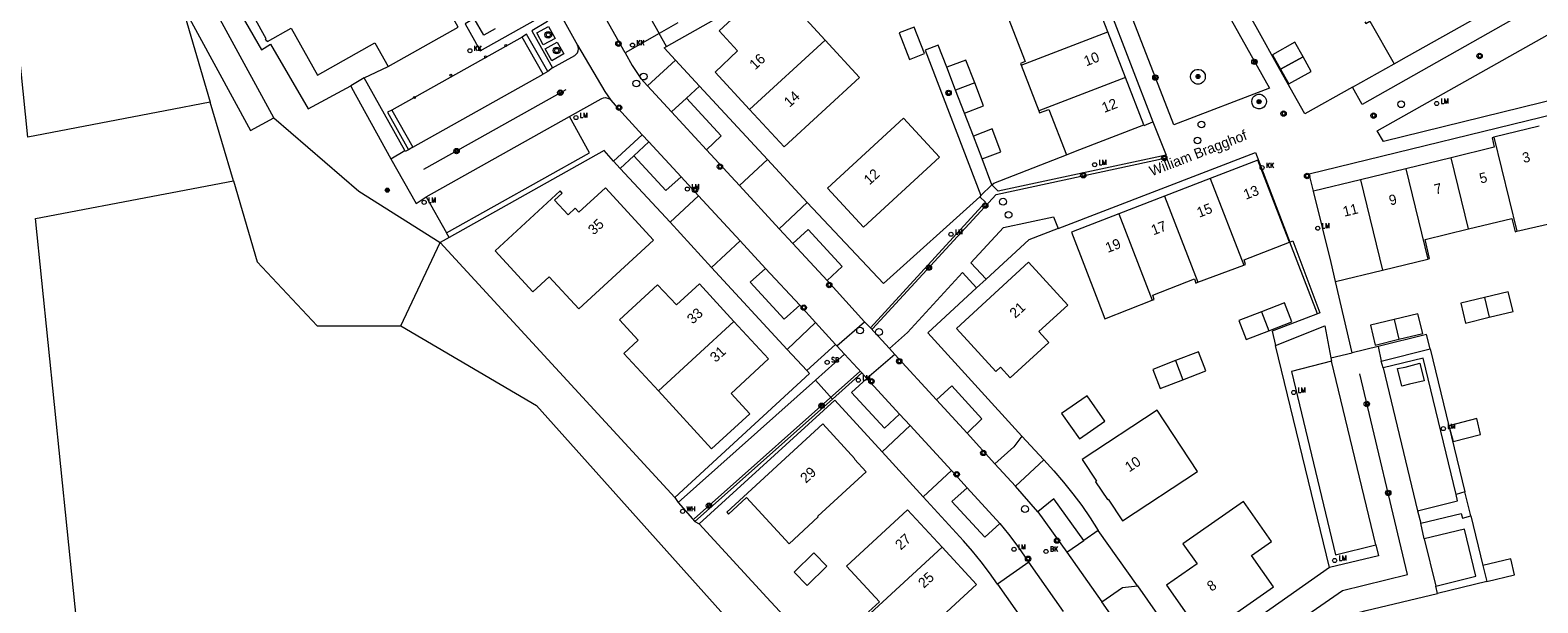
# Model space of a CAD drawing. Header units: metres. Extents: x 138165 to 154469, y 480134 to 494189.
# Tile 221 of 256: x 147555 to 147740, y 485209 to 485279. Entities that reach past the tile are written whole.
import ezdxf

# ---------------------------------------------------------------- set-up
doc = ezdxf.new("R2010")
doc.units = ezdxf.units.M
doc.header["$LTSCALE"] = 0.001
doc.header["$MEASUREMENT"] = 0
for name, color, linetype, lineweight in [('Level 5', 7, 'Continuous', 0), ('TOP-L-topo objecten punt', 7, 'Continuous', 0), ('TOP-L-topo objecten vlak', 7, 'Continuous', 0), ('TOP-L-verharding molgoot', 7, 'Continuous', 0), ('TOP-T-topo huisnummering naamgeving', 7, 'Continuous', 0)]:
    doc.layers.add(name, color=color, linetype=linetype, lineweight=lineweight)
doc.styles.add('Style-INTL_ISO', font='INTL_ISO.shx')
doc.styles.add('Style-STANDARD', font='STANDARD.shx')

# ---------------------------------------------------------------- blocks, each defined once
blk = doc.blocks.new('24')
at = {"layer": 'TOP-L-topo objecten punt', "color": 7, "linetype": 'Continuous', "lineweight": 0}
for radius in [0.025, 0.0182, 0.0115, 0.005]:
    blk.add_circle((0, 0), radius, dxfattribs=at)
blk = doc.blocks.new('39')
at = {"layer": 'TOP-L-topo objecten punt', "color": 7, "linetype": 'Continuous', "lineweight": 0}
for p, q in [((0.0175, 0.0175), (-0.0175, 0.0175)), ((-0.0175, 0.0175), (-0.0175, -0.0175)), ((0.0175, 0.0175), (0.0175, -0.0175)), ((0.0175, -0.0175), (-0.0175, -0.0175))]:
    blk.add_line(p, q, dxfattribs=at)
blk.add_circle((0, 0), 0.0332, dxfattribs=at)
blk = doc.blocks.new('*U13')
at = {"layer": 'Level 5', "color": 7, "linetype": 'Continuous', "lineweight": 0}
blk.add_circle((0, 0), 0.0415, dxfattribs=at)
blk = doc.blocks.new('150')
at = {"layer": 'Level 5', "color": 7, "linetype": 'Continuous', "lineweight": 0}
blk.add_blockref('*U13', (0, 0), dxfattribs=at)
blk = doc.blocks.new('72')
at = {"layer": 'TOP-L-topo objecten punt', "color": 7, "linetype": 'Continuous', "lineweight": 0}
blk.add_circle((0, 0), 0.025, dxfattribs=at)
at = {"layer": 'TOP-L-topo objecten punt', "color": 7, "linetype": 'Continuous', "lineweight": 0, "style": 'Style-STANDARD'}
blk.add_text('BK', height=0.06, dxfattribs=at).set_placement((0.0483, 0))
blk = doc.blocks.new('10')
at = {"layer": 'TOP-L-topo objecten punt', "linetype": 'Continuous', "lineweight": 0}
blk.add_circle((0, 0), 0.0125, dxfattribs=at)
blk = doc.blocks.new('16')
at = {"layer": 'TOP-L-topo objecten punt', "color": 7, "linetype": 'Continuous', "lineweight": 0}
blk.add_circle((0, 0), 0.025, dxfattribs=at)
at = {"layer": 'TOP-L-topo objecten punt', "color": 7, "linetype": 'Continuous', "lineweight": 0, "style": 'Style-STANDARD'}
blk.add_text('LM', height=0.06, dxfattribs=at).set_placement((0.0483, 0))
blk = doc.blocks.new('119')
at = {"layer": 'TOP-L-topo objecten punt', "color": 7, "linetype": 'Continuous', "lineweight": 0}
blk.add_circle((0, 0), 0.025, dxfattribs=at)
at = {"layer": 'TOP-L-topo objecten punt', "color": 7, "linetype": 'Continuous', "lineweight": 0, "style": 'Style-STANDARD'}
blk.add_text('KK', height=0.06, dxfattribs=at).set_placement((0.0483, 0))
blk = doc.blocks.new('302')
at = {"layer": 'TOP-L-topo objecten punt', "color": 7, "linetype": 'Continuous', "lineweight": 0}
blk.add_circle((0, 0), 0.025, dxfattribs=at)
at = {"layer": 'TOP-L-topo objecten punt', "color": 7, "linetype": 'Continuous', "lineweight": 0, "style": 'Style-STANDARD'}
blk.add_text('WH', height=0.06, dxfattribs=at).set_placement((0.0483, 0))
blk = doc.blocks.new('175')
at = {"layer": 'TOP-L-topo objecten punt', "color": 7, "linetype": 'Continuous', "lineweight": 0}
blk.add_circle((0, 0), 0.025, dxfattribs=at)
at = {"layer": 'TOP-L-topo objecten punt', "color": 7, "linetype": 'Continuous', "lineweight": 0, "style": 'Style-STANDARD'}
blk.add_text('SB', height=0.06, dxfattribs=at).set_placement((0.0483, 0))
blk = doc.blocks.new('27')
at = {"layer": 'TOP-L-topo objecten punt', "color": 7, "linetype": 'Continuous', "lineweight": 0}
for radius in [0.0415, 0.025]:
    blk.add_circle((0, 0), radius, dxfattribs=at)

msp = doc.modelspace()

# ---------------------------------------------------------------- linework, layer by layer
at = {"layer": 'TOP-L-topo objecten vlak', "flags": 128}
for points in [[(147599.35, 485274.98), (147607.94, 485279.79), (147604.37, 485286.16), (147602.8, 485285.28), (147599.91, 485290.42), (147600.53, 485290.77), (147600.3, 485291.18), (147600.21, 485291.12), (147599.34, 485292.67), (147599.44, 485292.72), (147599.21, 485293.13), (147599.11, 485293.07), (147598.19, 485294.73), (147598.28, 485294.78), (147598.05, 485295.19), (147597.96, 485295.14), (147597.09, 485296.68), (147597.19, 485296.73), (147596.96, 485297.14), (147596.34, 485296.79), (147593.46, 485301.94), (147593.98, 485302.23), (147590.5, 485308.44)], [(147585.37, 485268.69), (147568.08, 485300.4), (147567.93, 485301.43)], [(147578.35, 485301.85), (147578.42, 485301.31), (147571.11, 485297.56), (147579.2, 485283.46), (147579.94, 485283.83), (147583.84, 485277), (147584.95, 485277.7), (147589.55, 485269.76), (147594.78, 485272.59)], [(147681, 485296.24), (147682.12, 485296.67), (147693.08, 485268.17)], [(147613.89, 485293.22), (147622.56, 485277.59)], [(147628.39, 485276.63), (147619.08, 485293.22)], [(147717.52, 485272.42), (147711.7, 485269.16), (147708.65, 485274.6), (147705.72, 485279.83), (147702.78, 485285.06), (147699.68, 485290.53)], [(147633.46, 485277.42), (147652.48, 485288.15)], [(147577.57, 485270.6), (147572.02, 485269.54), (147555.2, 485266.32), (147553.16, 485286.51)], [(147628.67, 485286.02), (147632.56, 485279.01)], [(147652.92, 485278.18), (147648.71, 485282.76), (147646.83, 485281.16), (147644.56, 485283.62), (147639.92, 485279.34), (147642.17, 485276.87), (147639.42, 485274.29), (147643.65, 485269.69)], [(147687.56, 485279.22), (147685.4, 485284.82)], [(147574, 485282.72), (147577.57, 485270.6)], [(147574, 485282.72), (147582.48, 485267.12), (147585.37, 485268.69)], [(147739.48, 485282.03), (147718.73, 485270.32), (147717.52, 485272.42)], [(147582.91, 485281.04), (147584.38, 485278.42), (147584.28, 485278.36), (147584.44, 485278.09), (147584.53, 485278.15), (147584.59, 485278.05), (147587.46, 485279.66), (147590.69, 485273.91), (147597.74, 485277.86), (147599.35, 485274.98)], [(147612.49, 485279.59), (147611.08, 485278.79), (147609.92, 485280.85), (147608.8, 485280.21), (147609.93, 485278.14), (147610.64, 485276.87), (147618.44, 485281.27), (147618.88, 485280.47), (147616.95, 485279.36), (147619.52, 485274.81)], [(147617.57, 485279.09), (147619.03, 485279.88), (147619.83, 485278.4), (147618.36, 485277.62), (147617.57, 485279.09)], [(147634.88, 485280.34), (147632.56, 485279.01)], [(147675.34, 485280.94), (147677.42, 485275.57), (147676.87, 485275.34), (147676.95, 485275.13)], [(147719.05, 485280.43), (147719.17, 485280.23), (147719.67, 485280.51), (147722.62, 485275.29)], [(147722.62, 485275.29), (147724.17, 485276.15), (147733.06, 485281.13)], [(147615.8, 485278.58), (147599.81, 485269.63)], [(147618.92, 485274.35), (147616.32, 485278.93), (147615.8, 485278.58)], [(147618.37, 485274.04), (147615.8, 485278.58)], [(147632.56, 485279.01), (147628.39, 485276.63)], [(147633.46, 485277.42), (147632.56, 485279.01)], [(147643.65, 485269.69), (147647.88, 485265.1), (147657.14, 485273.6), (147652.92, 485278.18)], [(147643.65, 485269.69), (147652.92, 485278.18)], [(147663.25, 485275.84), (147665.1, 485276.55), (147663.84, 485279.81), (147661.99, 485279.09), (147663.25, 485275.84)], [(147676.95, 485275.13), (147687.56, 485279.22)], [(147689.72, 485273.62), (147687.56, 485279.22)], [(147745.58, 485271.72), (147721.32, 485265.77), (147720.56, 485267.07), (147741.39, 485278.8)], [(147620.09, 485277.96), (147620.89, 485276.51), (147619.44, 485275.68), (147618.62, 485277.14), (147620.09, 485277.96)], [(147619.52, 485274.81), (147622.23, 485276.32), (147622.42, 485276.47), (147622.56, 485276.66), (147622.65, 485276.88), (147622.68, 485277.13), (147622.65, 485277.36), (147622.56, 485277.59)], [(147622.56, 485277.59), (147625.9, 485271.89), (147626.67, 485270.82)], [(147628.39, 485276.63), (147629.25, 485275.07), (147630.34, 485273.48), (147631.14, 485272.6)], [(147634.57, 485275.76), (147633.18, 485277.26), (147633.46, 485277.42)], [(147667.82, 485274.87), (147666.77, 485277.57), (147665.17, 485276.95), (147671.99, 485259.14)], [(147708.73, 485274.63), (147711.48, 485276.16), (147710.48, 485277.95), (147707.73, 485276.41), (147708.73, 485274.63)], [(147596.44, 485273.56), (147599.35, 485274.98)], [(147618.92, 485274.35), (147618.37, 485274.04)], [(147619.52, 485274.81), (147618.92, 485274.35)], [(147631.14, 485272.6), (147634.57, 485275.76)], [(147637.53, 485272.55), (147634.57, 485275.76)], [(147671.24, 485272.95), (147670.15, 485275.76), (147667.82, 485274.87)], [(147668.9, 485272.06), (147667.82, 485274.87)], [(147676.95, 485275.13), (147679.08, 485269.52)], [(147699.5, 485273.73), (147699.47, 485273.47), (147699.36, 485273.23), (147699.19, 485273.04), (147698.97, 485272.9), (147698.73, 485272.82), (147698.47, 485272.82), (147698.22, 485272.9), (147698, 485273.04), (147697.83, 485273.23), (147697.73, 485273.47), (147697.69, 485273.73), (147697.73, 485273.98), (147697.84, 485274.21), (147698.01, 485274.4), (147698.22, 485274.54), (147698.47, 485274.61), (147698.72, 485274.61), (147698.97, 485274.54), (147699.18, 485274.4), (147699.35, 485274.21), (147699.46, 485273.98), (147699.5, 485273.73)], [(147708.73, 485274.63), (147709.72, 485272.84), (147712.47, 485274.37), (147711.48, 485276.16), (147708.73, 485274.63)], [(147717.52, 485272.42), (147722.62, 485275.29)], [(147596.44, 485273.56), (147594.78, 485272.59)], [(147594.78, 485272.59), (147594.88, 485272.41), (147599.71, 485263.66)], [(147601.4, 485264.65), (147596.44, 485273.56)], [(147602.39, 485265.08), (147618.37, 485274.04)], [(147634.07, 485269.4), (147631.14, 485272.6)], [(147635.94, 485271.09), (147637.53, 485272.55)], [(147637.53, 485272.55), (147645.83, 485263.56)], [(147671.24, 485272.95), (147668.9, 485272.06)], [(147669.98, 485269.25), (147672.32, 485270.15), (147671.24, 485272.95)], [(147689.72, 485273.62), (147679.08, 485269.52)], [(147691.97, 485267.8), (147689.72, 485273.62)], [(147621.6, 485268.82), (147625.45, 485270.99), (147625.53, 485271.03), (147625.76, 485271.12), (147626.01, 485271.15), (147626.26, 485271.1), (147626.48, 485270.99), (147626.67, 485270.82)], [(147626.67, 485270.82), (147627.17, 485270.22), (147630.48, 485266.6)], [(147634.07, 485269.4), (147635.94, 485271.09)], [(147638.36, 485264.74), (147640.18, 485266.45), (147635.94, 485271.09)], [(147669.98, 485269.25), (147668.9, 485272.06)], [(147706.99, 485270.67), (147706.96, 485270.42), (147706.85, 485270.19), (147706.68, 485269.99), (147706.47, 485269.85), (147706.22, 485269.78), (147705.97, 485269.78), (147705.72, 485269.85), (147705.5, 485269.99), (147705.34, 485270.19), (147705.23, 485270.42), (147705.19, 485270.67), (147705.23, 485270.93), (147705.34, 485271.16), (147705.5, 485271.35), (147705.72, 485271.49), (147705.97, 485271.57), (147706.22, 485271.57), (147706.47, 485271.49), (147706.68, 485271.35), (147706.85, 485271.16), (147706.96, 485270.93), (147706.99, 485270.67)], [(147580.4, 485260.96), (147577.57, 485270.6)], [(147599.81, 485269.63), (147599.28, 485269.36), (147601.86, 485264.77)], [(147599.81, 485269.63), (147602.39, 485265.08)], [(147604.04, 485258.97), (147621.6, 485268.82)], [(147606.51, 485254.56), (147624.05, 485264.38), (147621.6, 485268.82)], [(147638.36, 485264.74), (147634.07, 485269.4)], [(147671.08, 485266.44), (147669.98, 485269.25)], [(147679.08, 485269.52), (147679.16, 485269.3), (147680.31, 485269.71), (147682.48, 485264.15)], [(147712.75, 485259.69), (147712.22, 485261.82), (147745.99, 485270.07)], [(147585.37, 485268.69), (147595.76, 485259.67), (147605.75, 485253.4)], [(147653.2, 485260.06), (147657.62, 485255.26), (147666.93, 485263.84), (147662.51, 485268.64), (147653.2, 485260.06)], [(147672.15, 485263.64), (147674.45, 485264.52), (147673.38, 485267.32), (147671.08, 485266.44)], [(147693.08, 485268.17), (147694.71, 485264.08), (147674.1, 485259.68), (147673.32, 485260.47)], [(147682.48, 485264.15), (147683.58, 485264.57), (147691.97, 485267.8)], [(147691.97, 485267.8), (147691.99, 485267.75), (147693.08, 485268.17)], [(147740.4, 485267.65), (147734.86, 485266.3)], [(147630.48, 485266.6), (147626.98, 485263.36)], [(147629.45, 485264.02), (147631.29, 485265.75)], [(147631.29, 485265.75), (147630.48, 485266.6)], [(147631.29, 485265.75), (147635.26, 485261.43)], [(147672.15, 485263.64), (147671.08, 485266.44)], [(147734.86, 485266.3), (147734.63, 485266.24), (147734.91, 485265.08), (147729.61, 485263.78)], [(147734.86, 485266.3), (147737.67, 485254.76)], [(147599.71, 485263.66), (147601.4, 485264.65)], [(147599.71, 485263.66), (147602.79, 485258.19), (147604.04, 485258.97)], [(147601.86, 485264.77), (147601.46, 485264.55), (147601.4, 485264.65)], [(147602.39, 485265.08), (147601.86, 485264.77)], [(147626.98, 485263.36), (147625.82, 485264.65), (147606.82, 485254)], [(147626.98, 485263.36), (147627.78, 485262.47)], [(147627.78, 485262.47), (147629.45, 485264.02)], [(147629.45, 485264.02), (147633.39, 485259.75), (147635.26, 485261.43)], [(147642.4, 485260.36), (147638.36, 485264.74)], [(147645.83, 485263.56), (147642.4, 485260.36)], [(147650.72, 485258.28), (147645.83, 485263.56)], [(147673.32, 485260.47), (147672.15, 485263.64)], [(147673.32, 485260.47), (147673.58, 485260.65), (147682.48, 485264.15)], [(147681.45, 485255.11), (147705.63, 485264.43), (147709.86, 485253.45)], [(147704.2, 485250.62), (147704.44, 485250.71), (147704.26, 485251.25), (147709.81, 485253.43), (147709.17, 485255.09), (147705.93, 485263.48), (147700.11, 485261.23)], [(147729.61, 485263.78), (147724.07, 485262.44)], [(147731.73, 485255.06), (147729.61, 485263.78)], [(147633.91, 485255.89), (147627.78, 485262.47)], [(147635.26, 485261.43), (147637.38, 485259.13)], [(147724.07, 485262.44), (147718.53, 485261.09)], [(147724.07, 485262.44), (147726.76, 485251.36)], [(147672.54, 485168.22), (147622.05, 485123.78), (147574, 485081.5), (147556.15, 485256.32), (147572.02, 485259.35), (147580.4, 485260.96)], [(147580.4, 485260.96), (147583.33, 485251.02), (147590.66, 485243.19), (147600.93, 485243.19)], [(147622.27, 485257.58), (147621.41, 485256.78), (147619.76, 485258.58), (147620.7, 485259.44), (147620.45, 485259.71), (147612.47, 485252.37), (147617.09, 485247.35), (147619.08, 485249.19), (147622.72, 485245.24), (147631.88, 485253.68), (147625.98, 485260.09), (147622.72, 485257.09), (147622.27, 485257.58)], [(147647.29, 485255.07), (147642.4, 485260.36)], [(147673.32, 485260.47), (147671.99, 485259.14)], [(147700.11, 485261.23), (147694.51, 485259.07)], [(147700.11, 485261.23), (147704.2, 485250.62)], [(147718.53, 485261.09), (147712.75, 485259.69)], [(147715.47, 485248.61), (147714.9, 485250.95), (147712.75, 485259.69)], [(147718.53, 485261.09), (147721.22, 485250.01)], [(147604.04, 485258.97), (147606.51, 485254.56)], [(147637.38, 485259.13), (147633.91, 485255.89)], [(147637.38, 485259.13), (147642.5, 485253.58)], [(147647.29, 485255.07), (147650.72, 485258.28)], [(147650.72, 485258.28), (147660.06, 485248.37), (147671.87, 485259)], [(147671.87, 485259), (147672.55, 485258.32), (147658.48, 485242.92)], [(147671.99, 485259.14), (147671.87, 485259)], [(147694.51, 485259.07), (147688.91, 485256.91)], [(147694.51, 485259.07), (147698.58, 485248.51)], [(147633.91, 485255.89), (147638.97, 485250.34)], [(147672.64, 485248.91), (147670.78, 485250.89), (147674.77, 485255.24), (147680.91, 485256.55), (147681.45, 485255.11)], [(147688.91, 485256.91), (147683.09, 485254.67), (147686.32, 485246.28), (147687.2, 485244.05), (147693, 485246.31)], [(147688.91, 485256.91), (147693, 485246.31)], [(147731.73, 485255.06), (147737.04, 485256.34), (147737.45, 485254.71), (147737.67, 485254.76)], [(147737.67, 485254.76), (147743.22, 485256.05)], [(147606.82, 485254), (147606.51, 485254.56)], [(147648.94, 485253.28), (147647.29, 485255.07)], [(147653.14, 485248.73), (147654.99, 485250.43), (147650.83, 485254.97), (147648.94, 485253.28)], [(147681.45, 485255.11), (147677.88, 485253.73), (147672.64, 485248.91)], [(147726.76, 485251.36), (147726.99, 485251.42), (147726.42, 485253.77), (147731.73, 485255.06)], [(147600.93, 485243.19), (147605.75, 485253.4)], [(147606.82, 485254), (147605.75, 485253.4)], [(147605.75, 485253.4), (147634.51, 485222.11)], [(147638.97, 485250.34), (147642.5, 485253.58)], [(147642.5, 485253.58), (147645.6, 485250.22)], [(147653.14, 485248.73), (147648.94, 485253.28)], [(147709.86, 485253.45), (147710.21, 485253.6), (147713.53, 485244.76), (147713.25, 485244.65)], [(147713.25, 485244.65), (147709.86, 485253.45)], [(147648.24, 485240.28), (147638.97, 485250.34)], [(147682.66, 485245.7), (147677.82, 485250.96), (147669, 485242.83), (147673.84, 485237.58), (147674.39, 485238.1), (147675.6, 485236.79), (147680.32, 485241.12), (147679.08, 485242.46), (147682.66, 485245.7)], [(147698.58, 485248.51), (147704.2, 485250.62)], [(147721.22, 485250.01), (147726.76, 485251.36)], [(147645.6, 485250.22), (147643.74, 485248.53), (147647.91, 485243.99), (147649.79, 485245.7)], [(147645.6, 485250.22), (147649.79, 485245.7)], [(147657.74, 485243.67), (147653.14, 485248.73)], [(147660.78, 485240.39), (147662.99, 485242.34), (147669.75, 485249.73), (147671.47, 485247.83)], [(147671.47, 485247.83), (147672.64, 485248.91)], [(147693, 485246.31), (147693.24, 485246.4), (147693.05, 485246.95), (147698.16, 485248.93), (147698.35, 485248.42), (147698.58, 485248.51)], [(147715.47, 485248.61), (147721.22, 485250.01)], [(147717.51, 485239.88), (147715.47, 485248.61)], [(147641.73, 485243.72), (147637.51, 485248.31), (147634.7, 485245.76), (147632.36, 485248.19), (147627.73, 485243.89), (147630.01, 485241.41), (147628.26, 485239.8), (147632.48, 485235.2)], [(147671.47, 485247.83), (147665.48, 485242.3), (147677, 485229.64)], [(147733.71, 485246.65), (147730.8, 485245.94), (147731.39, 485243.51), (147734.3, 485244.22)], [(147734.3, 485244.22), (147737.21, 485244.92), (147736.62, 485247.35), (147733.71, 485246.65)], [(147733.71, 485246.65), (147734.3, 485244.22)], [(147649.79, 485245.7), (147651.74, 485243.57)], [(147706.4, 485244.9), (147703.61, 485243.82), (147704.51, 485241.49), (147707.3, 485242.57)], [(147707.3, 485242.57), (147710.1, 485243.65), (147709.2, 485245.98), (147706.4, 485244.9)], [(147706.4, 485244.9), (147707.3, 485242.57)], [(147600.93, 485243.19), (147617.55, 485233.41), (147654.72, 485191.85), (147672.54, 485168.22)], [(147632.48, 485235.2), (147638.98, 485228.09), (147643.67, 485232.38), (147641.38, 485234.87), (147645.96, 485239.13), (147641.73, 485243.72)], [(147632.48, 485235.2), (147641.73, 485243.72)], [(147651.74, 485243.57), (147648.24, 485240.28)], [(147651.74, 485243.57), (147654.18, 485240.89)], [(147654.33, 485240.72), (147657.74, 485243.67)], [(147658.48, 485242.92), (147657.74, 485243.67)], [(147658.48, 485242.92), (147660.78, 485240.39)], [(147713.25, 485244.65), (147707.69, 485242.5), (147708.11, 485240.76)], [(147708.11, 485240.76), (147714.15, 485243.17), (147714.89, 485239.24)], [(147722.63, 485243.95), (147719.72, 485243.25), (147720.31, 485240.82), (147723.22, 485241.53)], [(147723.22, 485241.53), (147726.14, 485242.23), (147725.55, 485244.66), (147722.63, 485243.95)], [(147722.63, 485243.95), (147723.22, 485241.53)], [(147727.04, 485240.35), (147726.61, 485242.11), (147720.66, 485240.65)], [(147648.24, 485240.28), (147650.66, 485237.68)], [(147650.66, 485237.68), (147654.18, 485240.89)], [(147655.3, 485239.68), (147651.73, 485236.5)], [(147654.18, 485240.89), (147654.33, 485240.72)], [(147654.33, 485240.72), (147655.3, 485239.68)], [(147657.41, 485237.39), (147655.3, 485239.68)], [(147661.47, 485239.65), (147658.03, 485236.72)], [(147661.47, 485239.65), (147660.78, 485240.39)], [(147666.57, 485234.09), (147661.47, 485239.65)], [(147696.76, 485236.57), (147699.55, 485237.65), (147698.65, 485239.99), (147695.86, 485238.91)], [(147714.73, 485213.53), (147708.11, 485240.76)], [(147714.89, 485239.24), (147717.51, 485239.88)], [(147714.89, 485239.24), (147714.98, 485238.82)], [(147720.66, 485240.65), (147717.51, 485239.88)], [(147720.66, 485240.65), (147721.05, 485238.84)], [(147721.05, 485238.84), (147727.04, 485240.35)], [(147727.04, 485240.35), (147731.3, 485222.8)], [(147634.51, 485222.11), (147651.01, 485237.31), (147650.66, 485237.68)], [(147653.8, 485234.17), (147657.41, 485237.39)], [(147657.41, 485237.39), (147658.03, 485236.72)], [(147695.86, 485238.91), (147693.06, 485237.83), (147693.96, 485235.49), (147696.76, 485236.57)], [(147695.86, 485238.91), (147696.76, 485236.57)], [(147714.98, 485238.82), (147710.04, 485237.58), (147715.46, 485215.1), (147720.39, 485216.33)], [(147720.39, 485216.33), (147714.98, 485238.82)], [(147721.28, 485238.01), (147721.05, 485238.84)], [(147730.24, 485222.51), (147726.2, 485239.2), (147721.28, 485238.01)], [(147721.28, 485238.01), (147725.48, 485220.51)], [(147723.03, 485237.93), (147723.99, 485238.11), (147725.77, 485238.61), (147726.3, 485236.41), (147724.51, 485236.03), (147723.56, 485235.76), (147723.03, 485237.93)], [(147651.73, 485236.5), (147634.9, 485221.53)], [(147651.73, 485236.5), (147653.8, 485234.17)], [(147658.03, 485236.72), (147656.16, 485235.01), (147660.18, 485230.64), (147662.04, 485232.34)], [(147658.03, 485236.72), (147662.04, 485232.34)], [(147670.3, 485230.03), (147672.12, 485231.76), (147668.42, 485235.8), (147666.57, 485234.09)], [(147636.96, 485219.2), (147653.8, 485234.17)], [(147659.91, 485227.71), (147654.11, 485234.07), (147637.47, 485218.89)], [(147666.57, 485234.09), (147670.3, 485230.03)], [(147684.07, 485229.31), (147687.18, 485231.49), (147685, 485234.6), (147681.89, 485232.42), (147684.07, 485229.31)], [(147662.04, 485232.34), (147663.33, 485230.94)], [(147689.35, 485219.26), (147698.53, 485225.31), (147693.58, 485232.83), (147684.4, 485226.78), (147686.15, 485224.12), (147686.06, 485224.06), (147687.5, 485221.87), (147687.59, 485221.93), (147689.35, 485219.26)], [(147657.92, 485225.28), (147656.5, 485226.82), (147656.57, 485226.88), (147652.63, 485231.16), (147640.86, 485220.32), (147641.08, 485220.08), (147643.29, 485222.11), (147648.49, 485216.46), (147652.07, 485219.76), (147652, 485219.82), (147657.92, 485225.28)], [(147663.33, 485230.94), (147659.91, 485227.71)], [(147668.38, 485225.44), (147663.33, 485230.94)], [(147673.72, 485226.27), (147670.3, 485230.03)], [(147729.85, 485228.98), (147733.24, 485229.84), (147732.75, 485231.79), (147729.35, 485230.93), (147729.85, 485228.98)], [(147677, 485229.64), (147676.02, 485228.35), (147673.72, 485226.27)], [(147679.73, 485226.76), (147677, 485229.64)], [(147659.91, 485227.71), (147664.93, 485222.21)], [(147676.24, 485223.51), (147679.73, 485226.76)], [(147679.73, 485226.76), (147680.95, 485225.41), (147682.14, 485224.02), (147683.27, 485222.59), (147684.35, 485221.13), (147685.39, 485219.63), (147686.37, 485218.09)], [(147664.93, 485222.21), (147668.38, 485225.44)], [(147668.38, 485225.44), (147670.3, 485223.33)], [(147676.24, 485223.51), (147673.72, 485226.27)], [(147670.3, 485223.33), (147668.44, 485221.64), (147672.48, 485217.26), (147674.33, 485218.93)], [(147670.3, 485223.33), (147674.33, 485218.93)], [(147678.98, 485220.37), (147676.24, 485223.51)], [(147731.3, 485222.8), (147730.24, 485222.51)], [(147732.05, 485219.87), (147731.3, 485222.8)], [(147634.51, 485222.11), (147634.9, 485221.53)], [(147634.9, 485221.53), (147636.96, 485219.2)], [(147674.05, 485211.48), (147673.06, 485212.89), (147672.05, 485214.25), (147670.98, 485215.56), (147669.85, 485216.82), (147664.93, 485222.21)], [(147684.61, 485216.86), (147680.94, 485221.96), (147678.98, 485220.37)], [(147705.15, 485215.01), (147707.61, 485216.73), (147704.17, 485221.65), (147696.76, 485216.46), (147698.48, 485214), (147694.75, 485211.39), (147699.16, 485205.08), (147707.85, 485211.16), (147705.15, 485215.01)], [(147725.48, 485220.51), (147730.42, 485221.7), (147730.24, 485222.51)], [(147636.96, 485219.2), (147637.47, 485218.89)], [(147667.24, 485216.03), (147663.02, 485220.62), (147655.52, 485213.72), (147659.57, 485209.33), (147658.24, 485208.1), (147658.42, 485207.9)], [(147674.33, 485218.93), (147675.38, 485217.63), (147676.39, 485216.29), (147677.35, 485214.92), (147677.88, 485214.21)], [(147678.98, 485220.37), (147682.53, 485215.41)], [(147725.48, 485220.51), (147725.91, 485218.98)], [(147725.91, 485218.98), (147730.86, 485220.15), (147731, 485219.61), (147732.05, 485219.87)], [(147726.33, 485217.04), (147725.91, 485218.98)], [(147732.05, 485219.87), (147733.52, 485213.78)], [(147637.47, 485218.89), (147645.77, 485209.88), (147648.36, 485207.06), (147651.94, 485201.94), (147656.73, 485195.08), (147669.11, 485177.38), (147672.9, 485171.97), (147676.51, 485166.81), (147680.12, 485161.65), (147683.73, 485156.49), (147687.51, 485151.08), (147687.63, 485151.16)], [(147686.37, 485218.09), (147684.61, 485216.86)], [(147691.17, 485211.28), (147686.37, 485218.09)], [(147727.73, 485211.27), (147732.65, 485212.47), (147731.27, 485218.23), (147726.33, 485217.04)], [(147651.6, 485215.26), (147651.54, 485215.32), (147649.12, 485212.97), (147650.7, 485211.34), (147653.12, 485213.69), (147651.6, 485215.26)], [(147658.42, 485207.9), (147662.65, 485203.33), (147671.47, 485211.44), (147667.24, 485216.03)], [(147658.42, 485207.9), (147667.24, 485216.03)], [(147682.53, 485215.41), (147684.61, 485216.86)], [(147682.53, 485215.41), (147686.83, 485209.33)], [(147720.39, 485216.33), (147720.71, 485214.98), (147714.73, 485213.53)], [(147726.33, 485217.04), (147727.73, 485211.27)], [(147677.88, 485214.21), (147674.05, 485211.48)], [(147682.13, 485208.14), (147677.88, 485214.21)], [(147714.73, 485213.53), (147697.87, 485201.7)], [(147733.98, 485211.83), (147737.38, 485212.64), (147736.92, 485214.59), (147733.52, 485213.78)], [(147733.52, 485213.78), (147733.98, 485211.83)], [(147733.98, 485211.83), (147727.95, 485210.37)], [(147674.05, 485211.48), (147678.28, 485205.43)], [(147686.83, 485209.33), (147689.36, 485211.1), (147691.17, 485211.28)], [(147691.17, 485211.28), (147697.87, 485201.7)], [(147701.42, 485196.64), (147717.48, 485207.83), (147719.2, 485208.25), (147727.95, 485210.37)], [(147727.95, 485210.37), (147727.73, 485211.27)], [(147688.75, 485206.59), (147686.83, 485209.33)]]:
    msp.add_lwpolyline(points, dxfattribs=at)
at = {"layer": 'TOP-L-verharding molgoot', "flags": 128}
for points in [[(147682.74, 485301.17), (147689.15, 485304.86), (147707.37, 485272.31), (147695.62, 485267.83), (147682.74, 485301.07)], [(147603.72, 485262.37), (147621.16, 485272.15)], [(147658.72, 485242.82), (147673.87, 485259.28), (147694.71, 485263.78)], [(147657.18, 485237.57), (147636.88, 485219.52)], [(147697.86, 485197.95), (147716.3, 485210.72), (147724.29, 485212.68), (147718.43, 485237.3)]]:
    msp.add_lwpolyline(points, dxfattribs=at)

# ---------------------------------------------------------------- block references
at = {"layer": 'TOP-L-topo objecten punt', "xscale": 10, "yscale": 10, "zscale": 10}
for name, p in [('27', (147618.98, 485278.85)), ('39', (147627.58, 485277.76)), ('119', (147629.3, 485277.59)), ('119', (147609.38, 485276.9)), ('10', (147611.28, 485276.15)), ('10', (147613.77, 485277.55)), ('27', (147620.01, 485276.93)), ('39', (147733.11, 485276.25)), ('39', (147705.52, 485275.54)), ('10', (147607.05, 485273.9)), ('150', (147629.78, 485272.88)), ('150', (147630.67, 485273.73)), ('39', (147693.38, 485273.61)), ('24', (147698.61, 485273.74)), ('10', (147602.6, 485271.18)), ('39', (147620.46, 485271.76)), ('39', (147668.04, 485271.73)), ('24', (147706.09, 485270.66)), ('150', (147723.5, 485270.34)), ('16', (147727.85, 485270.43)), ('16', (147622.37, 485268.7)), ('39', (147627.66, 485269.92)), ('39', (147709.08, 485269.19)), ('39', (147720.11, 485268.94)), ('150', (147699.02, 485267.86)), ('150', (147698.54, 485265.9)), ('39', (147607.74, 485264.6)), ('16', (147685.94, 485262.92)), ('39', (147694.47, 485263.74)), ('39', (147640.02, 485262.68)), ('39', (147684.55, 485261.63)), ('119', (147706.45, 485262.56)), ('39', (147711.97, 485261.54)), ('24', (147599.26, 485259.81)), ('16', (147636.03, 485259.94)), ('39', (147636.96, 485259.85)), ('16', (147603.77, 485258.31)), ('39', (147672.53, 485257.91)), ('150', (147674.71, 485258.39)), ('150', (147675.39, 485256.78)), ('16', (147668.33, 485254.4)), ('16', (147713.28, 485255.14)), ('39', (147665.62, 485250.31)), ('39', (147653.41, 485248.17)), ('39', (147650.29, 485245.4)), ('150', (147657.19, 485242.6)), ('150', (147659.51, 485242.41)), ('175', (147653.16, 485238.7)), ('39', (147661.99, 485238.83)), ('16', (147656.99, 485236.51)), ('39', (147658.59, 485236.37)), ('16', (147710.33, 485235)), ('39', (147652.47, 485233.37)), ('39', (147719.29, 485233.59)), ('16', (147728.67, 485230.57)), ('39', (147672.29, 485227.59)), ('39', (147669.03, 485224.96)), ('39', (147721.91, 485222.69)), ('302', (147635.45, 485220.43)), ('39', (147638.67, 485221.12)), ('150', (147677.4, 485220.71)), ('39', (147681.33, 485216.84)), ('16', (147676.05, 485215.78)), ('72', (147679.98, 485215.51)), ('39', (147677.78, 485214.61)), ('16', (147715.35, 485214.4))]:
    msp.add_blockref(name, p, dxfattribs=at)

# ---------------------------------------------------------------- texts
at = {"layer": 'TOP-T-topo huisnummering naamgeving', "style": 'Style-INTL_ISO'}
for s, rotation, p in [('16', 42.6, (147644.33, 485274.49)), ('10', 21.1, (147684.91, 485274.98)), ('14', 42.7, (147648.56, 485269.9)), ('12', 21.1, (147687.11, 485269.27)), ('William Bragghof', 21.1, (147692.94, 485261.5)), ('3', 13.7, (147738.51, 485263.12)), ('12', 42.6, (147658.35, 485260.37)), ('5', 13.7, (147733.25, 485260.61)), ('13', 21.1, (147704.46, 485258.62)), ('7', 13.7, (147727.71, 485259.26)), ('15', 21.1, (147698.75, 485256.42)), ('11', 13.7, (147716.52, 485256.54)), ('9', 13.7, (147722.17, 485257.92)), ('35', 42.6, (147624.55, 485254.24)), ('17', 21.1, (147693.15, 485254.26)), ('19', 21.1, (147687.54, 485252.1)), ('33', 42.6, (147636.68, 485243.31)), ('21', 42.6, (147676.21, 485244.03)), ('31', 42.6, (147639.5, 485238.62)), ('10', 33.4, (147690.17, 485225.19)), ('29', 42.7, (147650.56, 485223.81)), ('27', 42.6, (147662.19, 485215.62)), ('25', 42.6, (147665.01, 485210.93)), ('8', 35, (147700.25, 485210.55))]:
    msp.add_text(s, height=1.25, rotation=rotation, dxfattribs=at).set_placement(p)

doc.saveas('drawing.dxf')
